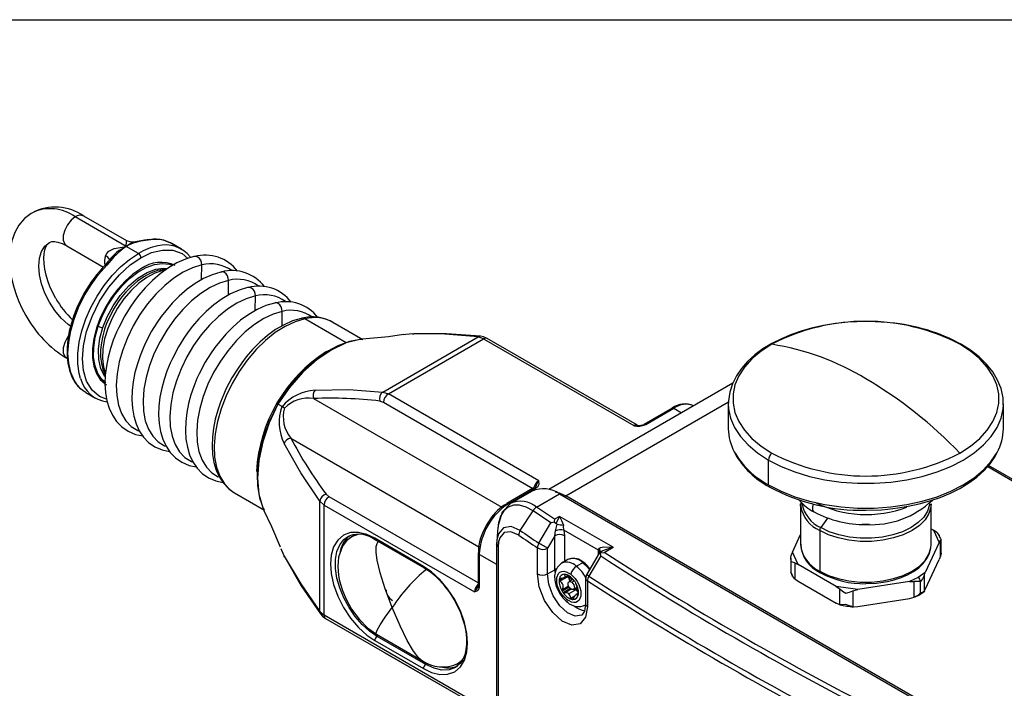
# Model space of a CAD drawing. Header units: millimetres. Extents: x 0 to 864, y 0 to 559.
# Tile 11 of 12: x 587 to 730, y 462 to 559. Entities that reach past the tile are written whole.
import ezdxf

# ---------------------------------------------------------------- set-up
doc = ezdxf.new("R2010")
doc.units = ezdxf.units.MM
doc.layers.add('SLD-DEFPOINTS', color=7, linetype='Continuous')

msp = doc.modelspace()

# ---------------------------------------------------------------- linework, layer by layer
at = {"color": 7, "linetype": 'Continuous', "lineweight": 25}
for p, q in [((602.76, 525.85), (595.34, 530.14)), ((602.82, 526.66), (596.59, 530.26)), ((594.09, 525.93), (599.42, 522.85)), ((604.53, 524.83), (602.76, 525.85)), ((605.4, 526.77), (604.11, 526.52)), ((606.13, 526.85), (605.43, 526.78)), ((606.31, 526.8), (605.56, 526.73)), ((606.11, 526.84), (606.13, 526.84)), ((610.78, 525.45), (609.37, 526.27)), ((600.68, 524.34), (600.22, 523.79)), ((600.19, 523.76), (599.69, 523.15)), ((600.51, 523.81), (599.92, 523.11)), ((609.53, 523.11), (609.31, 523.24)), ((637.17, 512.29), (632.79, 514.82)), ((640.06, 504.7), (653.92, 512.71)), ((654.73, 512.42), (653.92, 512.71)), ((637.15, 512.39), (636.9, 512.34)), ((637.14, 512.34), (636.98, 512.34)), ((640.87, 504.42), (654.73, 512.42)), ((654.73, 512.42), (676.58, 499.81)), ((677.08, 499.86), (655.23, 512.47)), ((599.03, 506.49), (599.2, 506.38)), ((599.46, 506.18), (599.67, 506.06)), ((690.95, 505.98), (664.2, 490.54)), ((596.87, 504.62), (598.28, 503.8)), ((640.06, 504.7), (640.87, 504.42)), ((662.73, 491.81), (640.87, 504.42)), ((624.79, 502.93), (624.76, 502.95)), ((625.41, 502.57), (624.79, 502.93)), ((639.62, 503.39), (640.17, 503.2)), ((690.31, 503.08), (690.31, 502.97)), ((690.31, 502.97), (690.31, 499.37)), ((730.31, 499.37), (730.31, 502.97)), ((730.31, 502.87), (730.31, 502.97)), ((682.13, 502.37), (678.04, 500)), ((678.29, 499.98), (682.38, 502.34)), ((696.17, 491.2), (696.17, 494.81)), ((762.21, 474.37), (728.17, 494.03)), ((662.41, 491.25), (662.3, 490.96)), ((618.41, 490.1), (618.49, 490.05)), ((618.49, 490.05), (622.88, 487.52)), ((632.25, 489.48), (631.81, 489.86)), ((662.18, 490.85), (658.09, 488.49)), ((658.34, 488.46), (662.43, 490.82)), ((661.77, 490.29), (658.64, 488.48)), ((662.3, 490.95), (662.18, 490.85)), ((662.42, 487.96), (665.77, 489.89)), ((665.77, 489.89), (726.58, 454.79)), ((630.89, 472.81), (630.89, 488.83)), ((631.54, 488.26), (630.89, 488.83)), ((727.5, 454.5), (666.69, 489.61)), ((700.81, 488.46), (700.81, 482.55)), ((700.83, 488.12), (700.81, 488.46)), ((700.85, 488.75), (700.84, 488.09)), ((719.81, 482.55), (719.81, 488.46)), ((622.7, 487.73), (622.78, 487.5)), ((622.74, 487.67), (622.82, 487.52)), ((631.54, 488.26), (653.39, 475.64)), ((631.54, 472.25), (631.54, 488.26)), ((660.06, 484.58), (661.91, 487.45)), ((664.48, 485.69), (661.91, 487.45)), ((665.02, 486.2), (662.42, 487.96)), ((655.64, 486.14), (655.16, 485.4)), ((662.77, 482.73), (664.48, 485.69)), ((664.48, 485.69), (665, 485.84)), ((665.02, 486.2), (665, 485.84)), ((665, 485.84), (665.29, 485.58)), ((665.77, 486.63), (665.02, 486.2)), ((665.18, 484.51), (665.43, 485.49)), ((665.29, 485.58), (665.77, 486.63)), ((673.54, 482.14), (665.77, 486.63)), ((656.8, 485.08), (656.64, 483)), ((656.85, 485.39), (656.83, 485.04)), ((665.06, 483.82), (665.18, 484.51)), ((671.43, 481.73), (666.39, 484.63)), ((666.39, 484.63), (666.47, 483.82)), ((703.6, 484.58), (703.6, 478.67)), ((719.81, 484.82), (720.15, 484.62)), ((720.15, 484.62), (720.99, 482.82)), ((720.65, 484.27), (720.15, 484.62)), ((635.99, 483.92), (635.52, 483.65)), ((645.97, 479.36), (638.9, 483.44)), ((639, 483.21), (646.07, 479.13)), ((639.01, 483.21), (639, 483.21)), ((656.66, 483.13), (656.62, 482.61)), ((656.62, 482.59), (656.62, 404.19)), ((656.66, 483.2), (656.63, 482.49)), ((665.06, 483.82), (664.01, 482.01)), ((665.06, 478.87), (665.06, 483.82)), ((699.64, 481.45), (700.81, 483.97)), ((720.99, 482.82), (718.96, 478.46)), ((721.22, 483.34), (720.99, 483.8)), ((720.99, 482.82), (721.17, 483.15)), ((721.17, 480.84), (721.17, 483.15)), ((721.24, 481.29), (721.24, 483.3)), ((653.95, 481.32), (653.95, 481.33)), ((653.95, 481.32), (653.95, 476.59)), ((656.85, 482.22), (656.85, 403.83)), ((662.55, 478.3), (662.55, 482.04)), ((664.01, 478.27), (664.01, 482.01)), ((671.53, 481.29), (669.7, 478.13)), ((671.42, 481.56), (671.43, 481.73)), ((671.43, 481.73), (671.46, 481.88)), ((672.06, 481.62), (671.57, 481.33)), ((671.72, 481.34), (672.27, 481.4)), ((671.75, 480.89), (671.72, 481.34)), ((672.27, 481.4), (673.54, 482.14)), ((699.64, 481.45), (699.46, 480.99)), ((700.48, 479.65), (699.64, 481.45)), ((721.24, 481.29), (721.17, 480.84)), ((654.1, 476.39), (654.1, 481.11)), ((666.99, 480.35), (666.07, 479.82)), ((669.15, 479.9), (668.23, 479.37)), ((671.75, 480.89), (670.04, 477.93)), ((699.39, 480.54), (699.39, 478.53)), ((699.98, 479.87), (700.48, 479.65)), ((699.98, 479.87), (699.98, 477.56)), ((718.96, 476.01), (720.99, 480.37)), ((721.17, 480.84), (720.99, 480.37)), ((646.07, 479.13), (646.08, 479.12)), ((664.01, 478.27), (665.06, 478.87)), ((699.41, 478.49), (699.64, 478.03)), ((706.01, 476.46), (700.48, 479.65)), ((718.96, 478.46), (717.91, 477.75)), ((718.78, 478), (718.96, 478.46)), ((666.98, 477.86), (665.82, 477.19)), ((666.42, 477.7), (666.95, 478.01)), ((667.65, 477.44), (667.14, 477.15)), ((667.35, 477.85), (667.46, 477.59)), ((669.56, 477.63), (669.56, 473.88)), ((669.82, 477.24), (669.82, 473.5)), ((699.98, 477.56), (700.48, 477.2)), ((700.48, 477.2), (706.01, 474.01)), ((716.68, 477.15), (709.12, 475.98)), ((717.91, 477.75), (716.68, 477.15)), ((716.68, 477.15), (717.36, 477.18)), ((717.36, 474.87), (717.36, 477.18)), ((718.26, 475.51), (718.26, 477.14)), ((718.78, 478), (718.78, 475.69)), ((653.92, 476.44), (653.72, 476.19)), ((653.95, 476.59), (653.92, 476.44)), ((668.13, 475.97), (667.11, 475.38)), ((667.79, 476.02), (668.29, 476.31)), ((668.51, 475.47), (668.14, 475.26)), ((709.12, 475.98), (706.01, 476.46)), ((706.01, 476.46), (706.51, 476.1)), ((706.51, 473.79), (706.51, 476.1)), ((708.44, 475.8), (709.12, 475.98)), ((708.44, 475.8), (708.44, 473.49)), ((718.15, 475.28), (718.88, 475.74)), ((718.78, 475.69), (718.96, 476.01)), ((706.51, 473.79), (706.01, 474.01)), ((709.12, 473.53), (716.68, 474.7)), ((716.68, 474.7), (717.36, 474.87)), ((630.89, 472.81), (631.54, 472.25)), ((708.44, 473.49), (709.12, 473.53)), ((653.39, 459.64), (631.54, 472.25)), ((631.75, 471.8), (653.6, 459.18)), ((638.9, 468.58), (645.97, 464.5)), ((639.14, 469.52), (645.83, 465.65)), ((646.32, 465.11), (639.25, 469.19)), ((640.35, 466.83), (640.37, 466.81)), ((640.37, 466.81), (653.6, 459.18)), ((650.89, 465.19), (651.36, 465.46)), ((651.39, 465.47), (651.78, 465.75)), ((650.88, 464.85), (650.62, 464.68)), ((650.77, 465.12), (650.89, 465.19))]:
    msp.add_line(p, q, dxfattribs=at)
at = {"color": 8, "linetype": 'Continuous', "lineweight": 25}
for p, q in [((608.78, 523.48), (609.31, 523.24)), ((613.71, 521.03), (613.73, 523.16)), ((608.4, 522.4), (608.05, 522.34)), ((608.2, 522.25), (608.05, 522.34)), ((617.61, 518.77), (617.63, 520.91)), ((621.51, 516.52), (621.53, 518.66)), ((625.41, 514.3), (625.43, 516.4)), ((598.53, 514.33), (598.68, 514.25)), ((634.73, 511.85), (628.7, 515.33)), ((599.21, 506.34), (599.03, 506.48)), ((630, 503.76), (657.35, 487.97)), ((640.17, 503.2), (661.87, 490.67)), ((666.69, 489.61), (690.33, 503.26)), ((682.38, 502.34), (683.51, 501.69)), ((626.67, 498.01), (654.03, 482.22)), ((728.03, 493.87), (761.86, 474.34)), ((653.95, 476.95), (632.25, 489.48)), ((658.52, 488.36), (658.34, 488.46)), ((704.74, 486.38), (703.75, 485)), ((656.65, 482.9), (656.62, 482.61)), ((666.47, 483.82), (666.47, 480.05)), ((671.42, 481.11), (671.42, 481.56)), ((654.1, 481.11), (656.62, 479.66)), ((665.06, 478.87), (665.08, 478.45)), ((665.7, 477.37), (666.16, 477.63)), ((665.87, 477.63), (665.73, 477.54)), ((666.62, 478.19), (666.5, 478.12)), ((667.54, 477.06), (667.9, 477.27)), ((667.17, 476.34), (666.14, 475.74)), ((666.15, 475.97), (667.08, 476.51)), ((667.33, 476.15), (666.27, 475.54)), ((667.47, 476.05), (666.48, 475.47)), ((668.31, 476.22), (668.18, 475.92)), ((667.41, 474.75), (667.98, 475.08)), ((667.52, 474.58), (667.83, 474.76)), ((667.68, 474.56), (667.76, 474.6)), ((668.41, 475.18), (668.49, 475.23)), ((639.48, 469.32), (639.25, 469.19)), ((646.32, 465.11), (646.61, 465.28))]:
    msp.add_line(p, q, dxfattribs=at)
at = {"color": 7, "linetype": 'Continuous', "lineweight": 25, "flags": 128}
for points in [[(589.1, 530.75), (588.93, 530.66), (587.97, 529.92), (587.13, 528.93), (586.54, 527.88), (586.11, 526.69), (585.85, 525.39), (585.77, 524.03), (585.84, 522.64), (586.06, 521.26), (586.39, 519.94), (586.79, 518.73), (587.14, 517.85), (587.59, 516.87), (588.17, 515.8)], [(592.5, 518.3), (591.87, 519.51), (591.65, 520.02), (591.34, 520.85), (591.09, 521.69), (590.9, 522.54), (590.8, 523.37), (590.77, 524.13), (590.82, 524.8), (590.93, 525.36), (591.08, 525.8), (591.26, 526.12), (591.45, 526.33), (591.59, 526.41)], [(591.59, 526.41), (591.68, 526.47), (591.95, 526.55), (592.32, 526.56), (592.82, 526.47), (593.43, 526.26), (594.09, 525.93)], [(599.73, 524.51), (599.91, 524.85), (600.24, 525.17), (601.01, 525.57), (602.76, 525.85)], [(604.13, 526.52), (603.48, 526.46), (602.82, 526.67)], [(605.4, 526.77), (605.42, 526.78), (605.43, 526.78)], [(612.69, 524.39), (612.59, 524.37), (611.35, 524), (610.1, 523.45), (608.88, 522.73), (607.69, 521.87), (606.56, 520.89), (605.52, 519.85), (604.59, 518.76), (603.95, 517.94), (603.31, 517.02), (602.54, 515.77), (601.66, 514.09), (601.34, 513.4), (600.87, 512.24), (600.47, 511.03), (600.12, 509.76), (599.86, 508.45), (599.71, 507.15), (599.66, 505.87), (599.74, 504.62), (599.94, 503.44), (600.27, 502.33), (600.74, 501.32), (601.35, 500.41), (602.11, 499.62), (603.02, 498.99), (604.09, 498.53), (605.14, 498.31)], [(604.88, 522.59), (603.72, 521.8), (602.59, 520.82), (601.52, 519.66), (600.54, 518.36), (599.68, 516.95), (598.96, 515.47), (598.41, 513.96), (598.03, 512.47), (597.84, 511.03), (597.84, 509.68), (598.03, 508.46), (598.41, 507.4), (598.96, 506.54), (599.68, 505.89), (599.88, 505.76)], [(607.63, 522.39), (607.32, 522.34), (606.3, 521.98), (605.31, 521.45), (604.37, 520.8), (603.5, 520.05), (602.68, 519.21), (602.13, 518.54), (601.59, 517.82), (600.9, 516.72), (600.2, 515.35), (599.95, 514.79), (599.61, 513.84), (599.33, 512.87), (599.13, 511.85), (599.02, 510.83), (599.02, 509.82), (599.13, 508.86), (599.37, 507.95), (599.71, 507.19)], [(616.59, 522.13), (616.49, 522.12), (615.25, 521.75), (614, 521.2), (612.78, 520.48), (611.59, 519.62), (610.46, 518.64), (609.42, 517.6), (608.49, 516.51), (607.85, 515.69), (607.21, 514.77), (606.44, 513.52), (605.56, 511.84), (605.24, 511.15), (604.77, 509.98), (604.37, 508.78), (604.02, 507.51), (603.76, 506.2), (603.61, 504.9), (603.56, 503.61), (603.64, 502.37), (603.84, 501.19), (604.17, 500.08), (604.64, 499.06), (605.25, 498.16), (606.01, 497.37), (606.92, 496.74), (607.99, 496.28), (609.04, 496.06)], [(608.56, 522.51), (608.33, 522.51), (607.63, 522.39)], [(620.49, 519.88), (620.39, 519.87), (619.15, 519.5), (617.9, 518.95), (616.68, 518.23), (615.49, 517.37), (614.36, 516.39), (613.32, 515.34), (612.39, 514.26), (611.75, 513.44), (611.11, 512.51), (610.34, 511.27), (609.46, 509.59), (609.14, 508.89), (608.67, 507.73), (608.27, 506.53), (607.92, 505.26), (607.66, 503.95), (607.51, 502.65), (607.46, 501.36), (607.54, 500.12), (607.74, 498.94), (608.07, 497.83), (608.54, 496.81), (609.15, 495.9), (609.91, 495.12), (610.82, 494.49), (611.89, 494.03), (612.94, 493.81)], [(596.68, 519.16), (595.86, 517.57), (595.56, 516.92), (595.14, 515.84), (594.77, 514.72), (594.47, 513.54), (594.26, 512.34), (594.15, 511.15), (594.14, 509.99), (594.26, 508.89), (594.49, 507.85), (594.85, 506.9), (595.33, 506.05), (595.95, 505.31), (596.18, 505.13)], [(624.39, 517.63), (624.29, 517.62), (623.05, 517.25), (621.8, 516.7), (620.58, 515.98), (619.39, 515.12), (618.26, 514.14), (617.22, 513.09), (616.29, 512.01), (615.65, 511.18), (615.01, 510.26), (614.24, 509.02), (613.36, 507.34), (613.04, 506.64), (612.57, 505.48), (612.16, 504.28), (611.82, 503.01), (611.56, 501.7), (611.4, 500.4), (611.36, 499.11), (611.44, 497.87), (611.64, 496.69), (611.97, 495.58), (612.44, 494.56), (613.05, 493.65), (613.8, 492.87), (614.71, 492.23), (615.79, 491.78), (616.81, 491.57)], [(628.28, 515.4), (628.19, 515.39), (626.95, 515.02), (625.71, 514.47), (624.48, 513.76), (623.3, 512.9), (622.17, 511.93), (621.13, 510.88), (620.19, 509.79), (619.55, 508.96), (618.91, 508.04), (618.12, 506.78)], [(705.05, 514.51), (704.16, 514.37), (702.6, 514.03), (701.03, 513.59), (699.5, 513.06), (698.03, 512.45), (696.64, 511.74), (695.34, 510.95), (694.17, 510.08), (693.12, 509.13), (692.22, 508.12), (691.48, 507.04), (690.9, 505.89), (690.51, 504.68), (690.33, 503.42), (690.34, 503.09)], [(643.07, 513.05), (640.91, 512.74), (637.13, 512.39)], [(644.39, 513.15), (643.43, 513.07), (643.08, 513.02)], [(644.39, 513.15), (644.52, 513.17), (644.56, 513.17)], [(653.92, 512.71), (649.08, 513.11), (644.39, 513.15)], [(654.27, 512.79), (649.34, 513.17), (644.56, 513.17)], [(655.23, 512.47), (654.71, 512.71), (654.27, 512.79)], [(636.24, 512.22), (635.22, 512.04), (633.54, 511.4), (632.15, 510.66), (631, 509.91), (629.68, 508.87), (628.13, 507.39), (626.41, 505.39), (624.69, 502.82)], [(696.63, 511.64), (695.08, 510.63), (693.75, 509.51), (692.66, 508.32), (691.84, 507.06), (691.28, 505.75), (690.99, 504.41), (690.99, 503.06), (691.28, 501.72), (691.84, 500.41), (692.66, 499.15), (693.75, 497.95), (695.08, 496.84), (696.63, 495.83)], [(724, 495.83), (725.55, 496.84), (726.88, 497.95), (727.96, 499.15), (728.79, 500.41), (729.35, 501.72), (729.63, 503.06), (729.63, 504.41), (729.35, 505.75), (728.79, 507.06), (727.96, 508.32), (726.88, 509.51), (725.55, 510.63), (724, 511.64)], [(730.29, 502.85), (730.26, 503.84), (729.97, 505.21), (729.47, 506.44), (728.77, 507.62), (727.87, 508.75), (726.78, 509.8), (725.53, 510.78), (724.24, 511.59)], [(599.46, 506.18), (599.4, 506.21), (599.21, 506.34)], [(618.12, 506.78), (617.24, 505.1), (616.92, 504.4), (616.45, 503.24), (616.05, 502.04), (615.7, 500.76), (615.44, 499.46), (615.28, 498.16), (615.24, 496.87), (615.31, 495.64), (615.51, 494.46), (615.84, 493.35), (616.3, 492.34), (616.9, 491.44), (617.64, 490.66), (618.4, 490.12)], [(596.87, 504.62), (596.65, 504.75), (596.22, 505.07)], [(630.21, 504.97), (635.11, 505.04), (640.06, 504.7)], [(624.83, 503.07), (623.47, 500.28), (622.59, 497.81), (622.09, 495.72), (621.85, 494.06), (621.77, 492.7), (621.83, 491.12), (622.12, 489.34), (622.47, 488.37)], [(625.76, 502.37), (625.53, 502.5), (625.41, 502.57)], [(682.13, 502.37), (682.13, 502.37), (682.19, 502.39), (682.25, 502.39), (682.31, 502.37), (682.38, 502.34)], [(630.89, 488.83), (628.12, 492.94), (625.74, 497.22)], [(710.31, 487.52), (712.58, 487.6), (713.49, 487.67), (714.97, 487.85), (716.48, 488.1), (718.04, 488.44), (719.6, 488.87), (721.14, 489.39), (722.61, 490), (724, 490.7), (725.28, 491.49), (726.46, 492.34), (727.5, 493.27), (728.39, 494.27), (729.13, 495.33), (729.33, 495.71)], [(662.43, 490.82), (662.68, 491.04), (662.79, 491.29), (662.73, 491.81)], [(658.64, 488.48), (657.44, 487.26), (656.82, 485.29)], [(658.09, 488.49), (658.09, 488.49), (658.08, 488.48)], [(622.77, 487.5), (623.88, 485.16), (625.14, 482.18)], [(665.43, 485.49), (665.35, 485.52), (665.29, 485.58)], [(665.77, 486.63), (666.07, 486.01), (666.32, 485.36)], [(710.83, 485.46), (710.75, 485.46), (709.76, 485.46)], [(638.9, 483.44), (637.73, 483.99), (636.53, 484.29), (635.37, 484.26), (634.35, 483.89), (633.51, 483.18), (632.91, 482.2), (632.57, 481.01), (632.46, 479.72), (632.57, 478.31), (632.91, 476.73), (633.51, 475.05), (634.35, 473.38), (635.37, 471.82), (636.53, 470.47), (637.73, 469.38), (638.9, 468.58)], [(659.83, 483.89), (658.7, 484.4), (657.73, 484.27), (657.08, 483.5), (656.91, 482.92), (656.85, 482.22)], [(720.65, 484.27), (720.97, 483.87), (721, 483.8)], [(635.54, 483.65), (634.77, 483.05), (634.21, 482.3), (633.63, 480.68), (633.53, 479.32), (633.63, 478.08), (633.74, 477.43), (633.9, 476.78), (634.19, 475.87), (634.71, 474.62), (635.52, 473.16), (636.61, 471.69), (637.86, 470.43), (639.14, 469.52)], [(634.95, 483.66), (635.15, 483.77), (635.28, 483.82)], [(635.52, 483.65), (635.52, 483.65), (635.2, 483.43)], [(656.63, 482.49), (656.63, 482.51), (656.62, 482.61)], [(664.01, 482.01), (663.9, 482.08), (663.76, 482.16), (663.6, 482.25), (663.43, 482.35), (663.25, 482.45), (663.08, 482.55), (662.92, 482.65), (662.77, 482.73)], [(721.21, 483.33), (721.24, 483.3), (721.17, 483.15)], [(625.23, 481.97), (625.33, 481.72), (625.74, 480.85)], [(671.46, 481.88), (671.56, 481.99), (671.71, 482.09), (672.2, 482.21), (673.54, 482.14)], [(671.53, 481.29), (671.53, 481.3), (671.64, 481.35), (671.72, 481.34)], [(710.31, 476.85), (711.86, 476.92), (712.48, 477), (713.47, 477.17), (714.44, 477.41), (715.43, 477.73), (716.36, 478.14), (717.23, 478.62), (718, 479.17), (718.66, 479.8), (719.18, 480.49), (719.57, 481.24), (719.78, 482.06), (719.79, 482.52)], [(625.74, 480.85), (628.12, 476.81), (630.89, 472.81)], [(625.81, 480.69), (625.79, 480.72), (625.74, 480.85)], [(625.81, 480.69), (628.2, 476.55), (630.99, 472.47)], [(666.09, 479.81), (665.95, 479.75), (665.46, 479.25), (665.17, 478.66), (665.05, 478), (665.08, 477.35), (665.17, 476.85), (665.33, 476.35), (665.7, 475.57)], [(699.46, 480.05), (699.39, 480.53), (699.46, 480.99)], [(699.98, 479.87), (699.66, 479.96), (699.46, 480.05)], [(645.97, 464.5), (647.14, 463.94), (648.34, 463.65), (649.49, 463.68), (650.52, 464.05), (651.35, 464.75), (651.95, 465.74), (652.29, 466.92), (652.4, 468.21), (652.29, 469.63), (651.95, 471.21), (651.35, 472.88), (650.52, 474.55), (649.49, 476.11), (648.34, 477.47), (647.14, 478.56), (645.97, 479.36)], [(669.82, 473.5), (669.54, 471.96), (668.74, 471.02), (667.55, 470.82), (666.16, 471.39), (664.78, 472.65), (663.6, 474.41), (662.82, 476.39), (662.55, 478.3)], [(666.81, 474.54), (666.19, 475.16), (665.91, 475.58), (665.67, 476.03), (665.49, 476.5), (665.38, 476.96), (665.37, 477.73), (665.6, 478.31), (665.81, 478.52), (666.09, 478.64), (666.4, 478.66), (666.74, 478.59), (667.41, 478.22)], [(699.46, 478.42), (699.39, 478.53), (699.39, 478.53)], [(699.98, 477.56), (699.65, 477.96), (699.46, 478.42)], [(666.5, 478.12), (666.56, 477.93), (666.52, 477.79), (666.39, 477.69), (666.2, 477.63), (665.95, 477.62), (665.89, 477.63)], [(666.5, 478.12), (666.48, 478.16), (666.49, 478.19), (666.52, 478.2), (666.54, 478.2)], [(666.7, 478.18), (666.74, 478.16), (666.77, 478.15)], [(667.41, 478.22), (668.03, 477.6), (668.31, 477.18), (668.55, 476.73), (668.73, 476.27), (668.84, 475.81), (668.85, 475.03), (668.62, 474.45), (668.4, 474.24), (668.13, 474.12), (667.82, 474.1), (667.48, 474.17), (666.81, 474.54)], [(667.39, 476.11), (667.22, 476.28), (667.09, 476.49), (667.01, 476.72), (667.01, 476.93), (667.07, 477.09), (667.2, 477.17), (667.36, 477.16), (667.54, 477.06)], [(667.54, 477.06), (667.71, 476.89), (667.84, 476.68), (667.91, 476.44), (667.92, 476.23), (667.85, 476.08), (667.73, 476), (667.57, 476.01), (667.39, 476.11)], [(667.83, 477.34), (667.85, 477.32), (667.89, 477.28)], [(667.89, 477.28), (667.93, 477.24), (667.94, 477.22)], [(669.7, 478.13), (669.57, 477.77), (669.57, 477.63)], [(718.26, 477.14), (717.85, 477.15), (717.36, 477.18)], [(718.78, 478), (718.57, 477.56), (718.26, 477.14)], [(649.43, 476.03), (649.87, 475.41), (650.44, 474.51)], [(653.39, 475.64), (653.87, 475.84), (654.04, 476.06), (654.1, 476.39)], [(706.51, 476.1), (706.93, 475.76), (707.41, 475.46)], [(707.41, 475.46), (707.92, 475.61), (708.44, 475.8)], [(718.26, 475.51), (717.85, 475.14), (717.36, 474.87)], [(718.78, 475.69), (718.57, 475.56), (718.26, 475.51)], [(650.44, 474.51), (651.11, 473.19), (651.35, 472.65), (651.67, 471.76), (651.94, 470.85), (652.13, 469.91), (652.24, 468.97), (652.25, 468.08), (652.16, 467.25), (651.98, 466.5), (651.7, 465.84), (651.32, 465.27), (650.85, 464.84)], [(667.81, 474.69), (667.78, 474.63), (667.74, 474.58), (667.7, 474.56), (667.68, 474.56)], [(667.81, 474.69), (667.92, 474.98), (668.04, 475.17), (668.17, 475.27), (668.28, 475.28), (668.39, 475.21), (668.41, 475.18)], [(668.49, 475.22), (668.47, 475.18), (668.45, 475.16), (668.43, 475.16), (668.41, 475.18)], [(717.5, 474.94), (718, 475.19), (718.15, 475.28)], [(669.56, 473.88), (669.41, 472.83), (668.99, 472.27)], [(707.41, 473.83), (706.93, 473.76), (706.51, 473.79)], [(708.44, 473.49), (707.91, 473.61), (707.41, 473.83)], [(630.99, 472.47), (631.29, 472.13), (631.75, 471.8)]]:
    msp.add_lwpolyline(points, dxfattribs=at)
at = {"color": 8, "linetype": 'Continuous', "lineweight": 25, "flags": 128}
for points in [[(595.34, 530.14), (594.73, 529.67), (594.2, 529.01), (593.81, 528.23), (593.6, 527.45), (593.6, 526.74), (593.81, 526.19), (594.09, 525.93)], [(594.66, 514.25), (594.3, 514.52), (593.31, 515.45), (592.39, 516.54), (591.59, 517.77), (590.93, 519.08), (590.44, 520.42), (590.14, 521.74), (590.03, 522.99), (590.14, 524.13), (590.44, 525.1), (590.93, 525.88), (591.57, 526.41)], [(602.76, 525.85), (602.78, 526.59), (602.82, 526.65)], [(596.11, 506.66), (595.91, 507.38), (595.72, 508.77), (595.72, 510.3), (595.91, 511.92), (596.3, 513.6), (596.88, 515.31), (597.62, 517), (598.52, 518.64), (599.55, 520.18), (600.7, 521.61), (601.93, 522.87), (603.21, 523.96), (604.53, 524.83)], [(599.9, 503.66), (598.88, 504.03), (597.78, 504.96), (596.99, 506.26), (596.54, 507.82), (596.4, 509.52), (596.54, 511.39), (596.99, 513.47), (597.78, 515.68), (598.88, 517.89), (600.24, 519.94), (601.76, 521.73), (603.34, 523.16), (604.88, 524.22)], [(604.88, 524.22), (606.43, 524.95), (608.01, 525.33), (609.53, 525.3), (610.88, 524.81), (611.72, 524.11)], [(613.73, 523.16), (613.69, 523.51), (613.58, 523.84), (613.39, 524.11), (613.16, 524.31), (612.9, 524.4), (612.69, 524.39)], [(596.22, 505.07), (595.82, 505.47), (595.16, 506.41), (594.67, 507.55), (594.38, 508.87), (594.28, 510.34), (594.38, 511.92), (594.67, 513.59), (595.16, 515.29), (595.82, 517), (596.65, 518.67), (597.63, 520.27), (598.72, 521.76), (599.92, 523.11)], [(598.68, 514.25), (599.3, 515.81), (600.09, 517.33), (601.03, 518.76), (602.09, 520.06), (603.24, 521.18), (604.43, 522.1), (605.65, 522.78), (606.84, 523.21), (607.98, 523.37), (609.02, 523.26), (609.42, 523.13)], [(599.35, 514.05), (599.97, 515.6), (600.83, 517.2), (601.89, 518.74), (603.12, 520.12), (604.45, 521.25), (605.78, 522.06), (607.04, 522.55), (608.18, 522.71), (608.75, 522.64)], [(599.92, 523.11), (599.85, 523.15), (599.79, 523.17), (599.74, 523.17), (599.71, 523.17), (599.69, 523.15)], [(613.73, 523.16), (612.41, 522.76), (611.05, 522.13), (609.69, 521.26), (608.35, 520.19), (607.07, 518.93), (605.86, 517.51), (604.75, 515.95), (603.77, 514.3), (602.93, 512.57), (602.25, 510.82), (601.74, 509.07), (601.42, 507.35), (601.3, 505.71), (601.36, 504.18), (601.62, 502.79), (602.07, 501.56), (602.7, 500.52), (603.49, 499.7), (604.43, 499.11), (604.53, 499.07)], [(608.05, 522.34), (606.91, 521.97), (605.74, 521.36), (604.58, 520.51), (603.46, 519.46), (602.42, 518.24), (601.49, 516.88), (600.69, 515.43), (600.06, 513.93), (599.61, 512.42), (599.36, 510.95), (599.3, 509.57), (599.45, 508.32), (599.67, 507.55)], [(617.63, 520.91), (617.59, 521.26), (617.48, 521.59), (617.29, 521.86), (617.06, 522.06), (616.8, 522.15), (616.59, 522.14)], [(617.63, 520.91), (616.31, 520.51), (614.95, 519.87), (613.59, 519.01), (612.25, 517.94), (610.97, 516.68), (609.76, 515.26), (608.65, 513.7), (607.67, 512.05), (606.82, 510.32), (606.15, 508.57), (605.64, 506.81), (605.32, 505.1), (605.2, 503.46), (605.26, 501.93), (605.52, 500.53), (605.97, 499.31), (606.6, 498.27), (607.39, 497.45), (608.33, 496.86), (608.43, 496.82)], [(621.53, 518.66), (621.49, 519.01), (621.38, 519.34), (621.19, 519.61), (620.96, 519.81), (620.7, 519.9), (620.49, 519.89)], [(621.53, 518.66), (620.21, 518.26), (618.85, 517.62), (617.49, 516.76), (616.15, 515.69), (614.87, 514.43), (613.66, 513.01), (612.55, 511.45), (611.56, 509.79), (610.72, 508.07), (610.05, 506.32), (609.54, 504.56), (609.22, 502.85), (609.1, 501.21), (609.16, 499.68), (609.42, 498.28), (609.87, 497.06), (610.5, 496.02), (611.29, 495.2), (612.23, 494.61), (612.33, 494.56)], [(625.43, 516.4), (625.39, 516.75), (625.28, 517.09), (625.09, 517.36), (624.85, 517.55), (624.6, 517.65), (624.39, 517.64)], [(625.43, 516.4), (624.11, 516.01), (622.75, 515.37), (621.39, 514.51), (620.05, 513.44), (618.77, 512.18), (617.56, 510.75), (616.45, 509.2), (615.46, 507.54), (614.62, 505.82), (613.95, 504.06), (613.44, 502.31), (613.12, 500.6), (613, 498.96), (613.06, 497.43), (613.32, 496.03), (613.77, 494.81), (614.4, 493.77), (615.19, 492.95), (616.13, 492.36), (616.19, 492.33)], [(599.78, 506.01), (599.2, 506.53), (598.61, 507.41), (598.21, 508.5), (598.01, 509.77), (598.02, 511.18), (598.25, 512.69), (598.68, 514.25)], [(628.7, 515.33), (627.3, 514.91), (625.86, 514.24), (624.42, 513.33), (623, 512.19), (621.64, 510.86), (620.36, 509.35), (619.19, 507.7), (618.15, 505.95), (617.26, 504.13), (616.54, 502.27), (616, 500.41), (615.67, 498.6), (615.53, 496.86), (615.6, 495.24), (615.88, 493.76), (616.35, 492.46), (617.02, 491.36), (617.85, 490.49), (618.41, 490.1)], [(594.33, 512.86), (594.2, 512.67), (593.81, 511.9), (593.6, 511.12), (593.6, 510.41), (593.81, 509.86), (594.09, 509.6)], [(599.7, 506.92), (599.65, 506.96), (599.07, 508.05), (598.75, 509.4), (598.71, 510.92), (598.93, 512.5), (599.35, 514.05)], [(636.98, 512.34), (636.72, 512.34), (634.73, 511.84), (632.64, 510.85), (630.5, 509.4), (628.43, 507.56), (626.49, 505.37), (624.79, 502.93)], [(624.79, 502.93), (623.52, 500.22), (622.6, 497.46), (622.05, 494.74), (621.86, 492.18), (622.05, 489.86), (622.6, 487.89), (622.74, 487.67)], [(690.31, 502.97), (690.35, 502.27), (690.64, 500.89), (691.22, 499.54), (692.08, 498.23), (693.2, 497), (694.57, 495.85), (696.17, 494.81)], [(696.17, 494.81), (697.98, 493.88), (699.97, 493.09), (702.11, 492.44), (704.36, 491.95), (706.71, 491.61), (709.11, 491.45), (711.52, 491.45), (713.92, 491.61), (716.26, 491.95), (718.52, 492.44), (720.66, 493.09), (722.65, 493.88), (724.46, 494.81), (726.06, 495.85), (727.43, 497), (728.55, 498.23), (729.41, 499.54), (729.99, 500.89), (730.28, 502.27), (730.31, 502.87)], [(677.06, 499.86), (676.94, 499.86), (676.58, 499.81)], [(696.17, 491.2), (697.98, 490.28), (699.97, 489.49), (702.11, 488.84), (704.36, 488.34), (706.71, 488.01), (709.11, 487.84), (711.52, 487.84), (713.92, 488.01), (716.26, 488.34), (718.52, 488.84), (720.66, 489.49), (722.65, 490.28), (724.46, 491.2), (726.06, 492.25), (727.43, 493.39), (728.55, 494.63), (729.4, 495.91)], [(662.73, 491.81), (662.56, 491.56), (662.41, 491.25)], [(665.14, 490.21), (665.72, 490.05), (666.69, 489.61)], [(666.69, 489.61), (666.59, 489.54), (666.51, 489.47)], [(702.7, 488.42), (702.62, 488.22), (702.55, 487.97), (702.54, 487.74), (702.57, 487.53), (702.65, 487.37), (702.77, 487.27)], [(719.81, 488.46), (719.78, 487.98), (719.49, 487.04), (718.92, 486.14), (718.1, 485.31), (717.03, 484.58), (715.76, 483.96), (714.33, 483.49), (712.77, 483.16), (711.14, 482.99), (709.49, 482.99), (707.85, 483.16), (706.3, 483.49), (704.86, 483.96), (703.6, 484.58)], [(719.58, 488.43), (719.57, 488.32), (719.28, 487.4), (718.73, 486.53), (717.92, 485.72), (716.88, 485), (715.64, 484.4), (714.24, 483.93), (712.72, 483.61), (711.12, 483.45), (709.5, 483.45), (707.91, 483.61), (706.39, 483.93), (704.99, 484.4), (703.75, 485)], [(661.91, 487.45), (660.9, 487.98), (659.94, 488.25), (659.06, 488.24), (658.28, 487.96), (657.64, 487.43), (657.17, 486.65), (656.88, 485.66), (656.85, 485.39)], [(637.06, 484.04), (636.41, 483.98), (635.52, 483.65)], [(660.06, 484.58), (658.74, 485.14), (657.63, 484.98), (656.89, 484.09), (656.69, 483.42), (656.66, 483.13)], [(639.25, 469.19), (638.13, 469.96), (637.05, 470.93), (636.05, 472.09), (635.15, 473.39), (634.4, 474.78), (633.81, 476.23), (633.4, 477.67), (633.19, 479.06), (633.19, 480.36), (633.4, 481.51), (633.81, 482.49), (634.4, 483.25), (634.95, 483.66)], [(641.44, 473.4), (640.41, 476.12), (639.67, 478.41), (639.23, 480.27), (639.09, 481.37), (639.12, 482.24), (639.23, 482.68), (639.4, 482.98)], [(673.54, 482.14), (672.28, 481.73), (672.06, 481.61)], [(703.6, 478.67), (704.86, 478.05), (706.3, 477.58), (707.85, 477.25), (709.49, 477.08), (711.14, 477.08), (712.77, 477.25), (714.33, 477.58), (715.76, 478.05), (717.03, 478.67), (718.1, 479.4), (718.92, 480.23), (719.49, 481.13), (719.78, 482.07), (719.81, 482.55)], [(669.15, 479.9), (669.82, 479.26), (670.13, 478.87)], [(668.99, 472.27), (668.03, 472.11), (666.91, 472.59), (665.8, 473.63), (664.86, 475.07), (664.48, 475.93), (664.22, 476.77), (664.01, 478.27)], [(665.32, 478.98), (665.21, 478.94), (665.06, 478.87)], [(653.72, 476.19), (653.52, 475.91), (653.39, 475.64)], [(639.14, 469.52), (639.12, 469.53), (639.09, 469.72), (639.23, 470.1), (639.67, 470.88), (640.41, 471.98), (641.44, 473.4)], [(645.89, 465.63), (645.75, 465.7), (645.17, 466.22), (644.54, 467.04), (643.6, 468.61), (642.57, 470.73), (641.44, 473.4)], [(650.89, 465.19), (651.43, 465.59), (651.84, 466.07)], [(650.62, 464.68), (650.62, 464.68), (649.7, 464.34), (648.65, 464.3), (647.51, 464.56), (646.32, 465.11)]]:
    msp.add_lwpolyline(points, dxfattribs=at)
at = {"color": 8, "linetype": 'Continuous', "lineweight": 25}
for centre, radius, start, end in [((591.69, 525.15), 6.18, 53.8282, 114.8112), ((596.06, 529.19), 1.19, 63.7957, 127.5147), ((605.21, 520.36), 6.01, 114.0125, 144.7507), ((604.82, 523.5), 3.12, 93.7841, 131.169), ((609.07, 517.32), 8.78, 101.4608, 121.1424), ((605.43, 526.59), 0.193, 48.0444, 91.9353), ((606.16, 526.54), 0.303, 58.9154, 95.7466), ((602.11, 523.66), 2.53, 160.4241, 192.7943), ((599.29, 523.43), 1.16, 24.7639, 67.9688), ((600.38, 523.53), 0.309, 66.5927, 121.686), ((615.05, 518.13), 5.2, 54.0545, 104.6323), ((607.74, 521.83), 0.591, 58.4751, 101.4639), ((618.95, 515.88), 5.2, 54.0545, 104.6323), ((622.85, 513.63), 5.2, 54.0545, 104.6323), ((626.75, 511.37), 5.21, 54.6713, 104.6125), ((628.39, 514.83), 0.589, 58.3853, 101.1469), ((654.23, 512.18), 0.611, 86.5115, 120.6335), ((655.03, 512.02), 0.503, 65.6929, 125.6176), ((643.6, 492.06), 21.92, 122.3559, 177.1202), ((684.16, 499.83), 3.08, 69.1071, 125.3137), ((676.87, 499.43), 0.477, 63.148, 127.3426), ((678.15, 499.77), 0.252, 54.3971, 114.1391), ((701.92, 502.17), 12.38, 209.767, 242.3419), ((663.56, 490.51), 1.55, 122.6346, 170.4437), ((696.51, 491.16), 0.344, 173.6498, 235.5507), ((662.29, 490.62), 0.251, 54.3824, 114.3071), ((658.19, 488.26), 0.251, 54.3824, 114.3071), ((660.14, 485.39), 3.44, 48.4363, 116.002), ((705.63, 489.25), 4.65, 189.0623, 246.1181), ((710.37, 503.3), 16.41, 242.8041, 291.0313), ((705.54, 488.94), 4.78, 189.8711, 246.036), ((637.62, 480.82), 3.82, 128.5897, 174.3079), ((639.14, 483.41), 0.246, 173.7012, 234.9867), ((654.2, 481.34), 0.251, 185.6948, 245.6253), ((657.11, 482.64), 0.498, 197.2961, 238.4202), ((671.12, 480.99), 0.648, 36.3142, 61.9397), ((671.14, 481.2), 0.601, 20.4081, 61.0615), ((666.82, 478.03), 1.94, 43.4099, 112.4875), ((669.24, 479.79), 0.134, 60.7233, 129.731), ((661.55, 460.37), 23.96, 129.2394, 147.0547), ((646.2, 479.33), 0.24, 172.7442, 235.9436), ((664.75, 475.05), 5.54, 28.9635, 51.1477), ((670.04, 477.67), 0.478, 184.5555, 242.312), ((628.75, 406.65), 82.38, 59.9205, 60.1923), ((654.96, 475.56), 1.57, 129.8719, 177.0462), ((654.2, 476.62), 0.251, 185.6948, 245.6253), ((667.18, 474.43), 0.383, 162.9883, 224.8317), ((631.5, 472.81), 0.612, 179.3631, 213.5071), ((669.93, 476.28), 3.38, 233.9987, 261.6899), ((670.04, 473.92), 0.478, 184.6535, 242.3042), ((632.02, 472.19), 0.48, 172.7442, 235.9436), ((649.56, 468.14), 3.53, 256.4918, 293.6387)]:
    msp.add_arc(centre, radius, start, end, dxfattribs=at)
at = {"color": 7, "linetype": 'Continuous', "lineweight": 25}
for centre, radius, start, end in [((592.44, 524.34), 7.23, 54.9989, 117.4991), ((608.17, 517.61), 9.85, 123.2564, 141.0329), ((606.57, 518.61), 8.19, 97.0603, 117.7078), ((607.01, 522.33), 4.58, 48.397, 101.2288), ((607.06, 522.1), 4.76, 61.0613, 99.0307), ((608.45, 521.46), 4.61, 38.0905, 104.1451), ((604.12, 524.18), 0.768, 2.6055, 57.3945), ((614.23, 518.65), 5.94, 37.4489, 105.018), ((613.62, 509.5), 19.49, 135.5912, 150.3216), ((607.82, 518.46), 5.07, 65.93, 125.3804), ((618.13, 516.4), 5.94, 37.4489, 105.018), ((622.03, 514.15), 5.94, 37.4489, 105.018), ((604.04, 524.83), 13.26, 209.5531, 226.6097), ((625.93, 511.89), 5.94, 37.72, 105.0004), ((602.73, 523.79), 16.61, 208.7798, 238.658), ((629.83, 509.81), 5.81, 58.3609, 105.5116), ((630.1, 509.91), 5.6, 60.2619, 104.4105), ((599.43, 515.56), 1.51, 240.2588, 267.0166), ((710.31, 485.32), 29.66, 62.5243, 117.4757), ((710.13, 484.47), 30.47, 89.6461, 99.5828), ((710.39, 483.42), 31.52, 83.6794, 90.139), ((711.56, 488.54), 26.31, 61.1771, 84.9858), ((690.56, 473.81), 38.31, 58.9601, 80.8891), ((724.06, 511.26), 0.383, 61.5309, 99.614), ((600.63, 507.89), 4.69, 195.1847, 261.6746), ((677.05, 450.41), 65.32, 44.0538, 59.3913), ((630.56, 498.24), 6.73, 93.0294, 139.9719), ((631.07, 504.2), 1.16, 138.2183, 201.9677), ((640.74, 503.75), 1.17, 125.6137, 198.0509), ((641.7, 503.13), 1.54, 122.6055, 177.3945), ((629.22, 498.96), 4.86, 80.7919, 135.4582), ((632.28, 438.6), 65.2, 83.5323, 92.0052), ((683.97, 499.85), 3.11, 65.7986, 126.2684), ((631.65, 500.27), 6.66, 159.7517, 207.2534), ((630.44, 501.08), 4.86, 164.5371, 219.2215), ((677.19, 502.45), 2.71, 257.1789, 294.1341), ((677.32, 501.54), 1.7, 261.3501, 295.0916), ((697.44, 499.41), 7.13, 180.3619, 208.3976), ((723.03, 499.45), 7.29, 330.969, 359.34), ((626.84, 496.86), 1.16, 98.0325, 161.7825), ((682.02, 527.22), 62.58, 207.8249, 216.6536), ((702.23, 502.06), 12.64, 209.6036, 242.155), ((697.73, 494.73), 1.56, 134.9724, 177.1192), ((710.31, 522.15), 29.66, 242.5243, 297.4757), ((632.06, 488.71), 1.17, 101.9495, 174.3865), ((663.42, 486.62), 4.02, 54.3824, 114.3071), ((709.71, 515.83), 28.31, 241.7772, 271.2209), ((633.08, 488.19), 1.54, 122.6055, 177.3945), ((663.31, 480.69), 9.22, 122.6055, 177.3945), ((661.49, 482.43), 6.93, 119.3371, 147.6121), ((705.75, 493.13), 6.57, 218.8821, 243.003), ((711.1, 498.26), 12.84, 266.4946, 313.7901), ((663.06, 486.81), 1.32, 118.8554, 151.1337), ((710.09, 501.02), 15.57, 241.9653, 270.8388), ((669.62, 510.23), 25.09, 260.3883, 262.4347), ((636.58, 480.07), 3.95, 52.2366, 109.7579), ((661.79, 481.24), 7.83, 147.9325, 179.4143), ((661.14, 483.84), 1.31, 145.9064, 177.9056), ((895.41, 827.3), 415.75, 235.522, 235.974), ((665.77, 482.45), 1.54, 62.6097, 117.3903), ((665.98, 482.66), 2.02, 78.1577, 113.1836), ((667.55, 485.11), 1.25, 168.7501, 202.5539), ((704.35, 484.55), 0.755, 143.0787, 177.5561), ((895.32, 826.81), 415.99, 235.522, 235.974), ((663.87, 482), 1.32, 146.1864, 177.9176), ((705.58, 482.8), 4.74, 182.7679, 246.7734), ((663.31, 483.35), 1.52, 239.7687, 297.6504), ((671.25, 481.45), 0.482, 344.1502, 63.2458), ((926.32, 875.75), 469.09, 237.2092, 242.7961), ((705.56, 483.02), 4.77, 185.6534, 245.6668), ((667.74, 478.57), 1.93, 43.3376, 113.0356), ((667.81, 478.49), 2.03, 46.8325, 106.8829), ((667.3, 477.08), 3.46, 34.0893, 54.6909), ((926.32, 876.08), 470.09, 237.2112, 242.7942), ((640.74, 469.93), 10.61, 35.0959, 59.8561), ((663.31, 479.61), 1.52, 239.7687, 297.6504), ((669.18, 477.81), 1.83, 121.4716, 166.9511), ((703.84, 478.64), 0.245, 173.5618, 236.5283), ((710.04, 490.19), 13.35, 241.6861, 271.1838), ((667.14, 477.23), 1.44, 167.3123, 174.4425), ((668.47, 477.25), 2.77, 177.4925, 212.8529), ((665.91, 477.37), 0.202, 180.439, 245.0915), ((666.49, 477.45), 0.761, 86.0222, 172.4774), ((665.86, 477.5), 0.134, 75.2223, 158.6861), ((665.49, 476.44), 0.813, 324.2739, 66.0715), ((666.47, 477.16), 1.04, 77.1319, 85.9688), ((666.28, 476.53), 1.7, 50.9352, 75.6031), ((666.47, 477.62), 0.61, 46.465, 60.774), ((672.47, 484.21), 8.3, 227.7952, 232.9237), ((667.23, 478.07), 0.332, 194.8913, 220.422), ((665.76, 476.82), 1.59, 39.0449, 40.3125), ((668.62, 477.83), 1.62, 175.6408, 180.085), ((665.69, 476.77), 1.69, 16.5292, 39.0486), ((665.51, 475.53), 2.96, 34.6799, 51.6938), ((668.82, 479.18), 2.09, 229.499, 241.58), ((665.14, 475.24), 3.43, 31.109, 35.1027), ((665.75, 475.51), 2.77, 357.4925, 32.8529), ((667.61, 476.71), 0.553, 13.5307, 33.5081), ((681.79, 479.89), 13.98, 192.5863, 197.7591), ((671.17, 477.19), 1.35, 146.9298, 177.9506), ((925.68, 874.64), 472.64, 237.2247, 242.7807), ((925.75, 875.1), 472.36, 237.2247, 242.7807), ((717.49, 477.11), 0.768, 2.6055, 57.3945), ((642.52, 476.06), 1.98, 182.6054, 237.3944), ((669.82, 477.88), 4.72, 209.3167, 231.979), ((666.32, 475.85), 0.202, 144.6035, 211.8324), ((669.08, 477.52), 3.43, 211.109, 215.1027), ((668.21, 476.76), 2.29, 212.1533, 252.4207), ((666.43, 475.65), 0.182, 213.8383, 285.8215), ((666.7, 474.83), 0.684, 53.712, 109.5224), ((667.54, 475.22), 0.951, 51.6851, 66.8014), ((667.18, 474.77), 1.53, 29.5413, 51.5225), ((667.94, 475.43), 0.58, 356.7339, 19.8577), ((667.08, 475.53), 1.44, 347.3123, 354.4425), ((718.02, 475.48), 0.239, 303.0773, 7.3533), ((668.5, 475.82), 2.3, 226.2182, 296.7277), ((666.52, 474.71), 0.888, 2.4592, 48.7769), ((667.59, 474.75), 0.181, 179.9477, 246.9991), ((667.75, 475.6), 1.04, 257.1319, 265.9688), ((667.73, 475.32), 0.761, 266.0222, 352.4774), ((709.46, 486.14), 12.69, 256.7074, 265.8063), ((639.66, 468.54), 0.768, 122.6055, 177.3945), ((648.78, 469.93), 5.19, 235.3937, 293.8621), ((646.73, 464.46), 0.768, 122.6055, 177.3945)]:
    msp.add_arc(centre, radius, start, end, dxfattribs=at)
at = {"layer": 'SLD-DEFPOINTS'}
msp.add_line((0, 558.8), (863.6, 558.8), dxfattribs=at)

doc.saveas('drawing.dxf')
